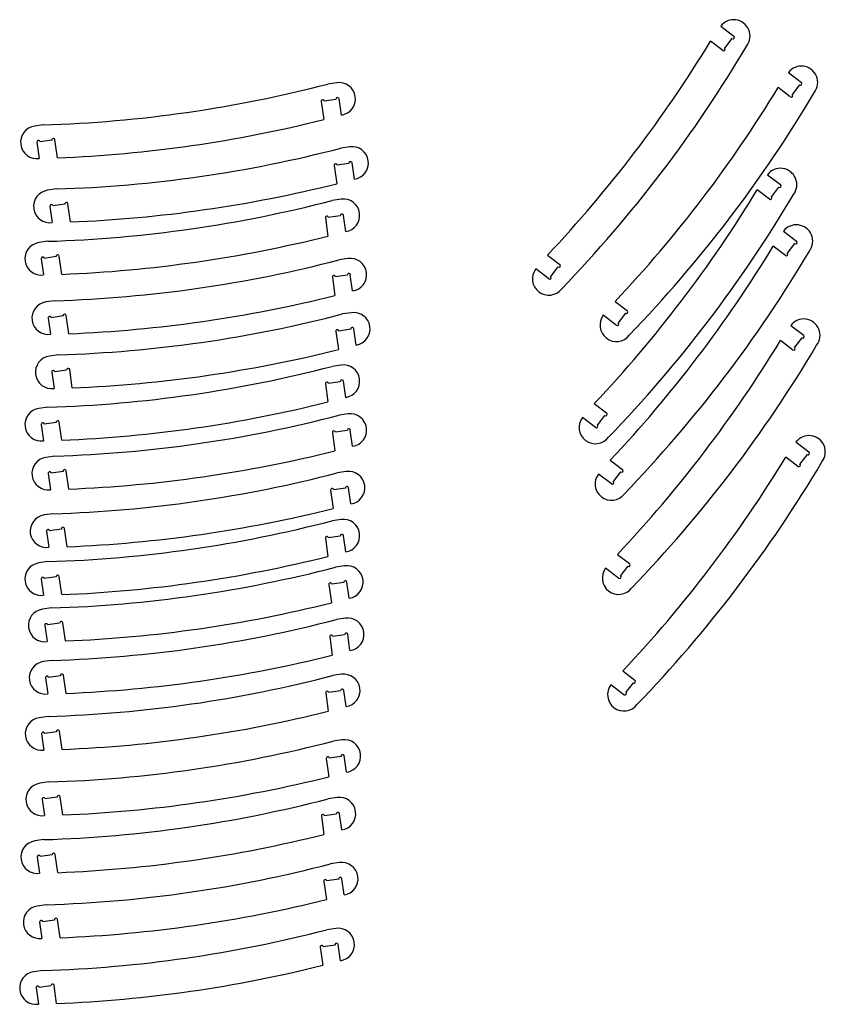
# Model space of a CAD drawing. Extents: x -112040 to 121029, y -95154 to 112900.
# Tile 1 of 3: x -112040 to -27837, y -95154 to 7728. Entities that reach past the tile are written whole.
import ezdxf

# ---------------------------------------------------------------- set-up
doc = ezdxf.new("R2010")
doc.units = 0
doc.header["$LTSCALE"] = 50
doc.layers.get('0').update_dxf_attribs({"linetype": 'CONTINUOUS'})

msp = doc.modelspace()

# ---------------------------------------------------------------- linework, layer by layer
at = {"color": 7, "linetype": 'CONTINUOUS'}
for p, q in [((-38763, 7055), (-37406, 6021)), ((-38558, 4510), (-39833, 5482)), ((-37603, 5762), (-38361, 4768)), ((-31699, 2208), (-30342, 1173)), ((-78902, 1141), (-79842, 1006)), ((-31494, -338), (-32769, 634)), ((-30539, 915), (-31297, -79)), ((-80540, -819), (-80267, -2715)), ((-78981, -595), (-80218, -773)), ((-78416, -2239), (-78659, -549)), ((-109537, -3259), (-110478, -3395)), ((-110235, -5084), (-109992, -6774)), ((-108676, -4860), (-109913, -5038)), ((-108082, -6710), (-108354, -4814)), ((-77542, -5556), (-78482, -5691)), ((-79180, -7516), (-78908, -9412)), ((-77621, -7292), (-78858, -7470)), ((-77056, -8935), (-77299, -7246)), ((-33879, -8470), (-32522, -9505)), ((-108177, -9956), (-109118, -10092)), ((-33674, -11016), (-34949, -10044)), ((-32719, -9763), (-33477, -10757)), ((-78454, -11029), (-79394, -11164)), ((-108875, -11781), (-108632, -13471)), ((-107316, -11557), (-108553, -11735)), ((-106722, -13407), (-106994, -11511)), ((-80092, -12989), (-79820, -14885)), ((-78533, -12765), (-79770, -12943)), ((-77969, -14409), (-78211, -12719)), ((-32214, -14375), (-30856, -15410)), ((-109090, -15430), (-110030, -15565)), ((-32008, -16921), (-33283, -15949)), ((-31053, -15668), (-31811, -16663)), ((-109787, -17254), (-109545, -18944)), ((-108228, -17030), (-109466, -17208)), ((-107634, -18880), (-107907, -16984)), ((-77724, -17232), (-78665, -17367)), ((-56869, -16865), (-55593, -17838)), ((-56745, -19349), (-58103, -18314)), ((-55790, -18096), (-56548, -19090)), ((-79362, -19192), (-79090, -21088)), ((-77803, -18968), (-79041, -19146)), ((-77239, -20611), (-77482, -18922)), ((-108360, -21632), (-109300, -21767)), ((-49805, -21713), (-48529, -22685)), ((-109058, -23457), (-108815, -25147)), ((-107499, -23233), (-108736, -23411)), ((-106904, -25083), (-107177, -23187)), ((-77359, -22888), (-78300, -23023)), ((-49681, -24196), (-51039, -23161)), ((-48726, -22943), (-49484, -23938)), ((-77438, -24623), (-78676, -24801)), ((-76874, -26267), (-77117, -24577)), ((-31456, -24217), (-30099, -25252)), ((-78997, -24847), (-78725, -26743)), ((-30296, -25511), (-31054, -26505)), ((-31251, -26763), (-32526, -25791)), ((-107995, -27288), (-108935, -27423)), ((-78454, -28361), (-79394, -28496)), ((-108693, -29113), (-108450, -30802)), ((-107134, -28889), (-108371, -29066)), ((-106540, -30738), (-106812, -28842)), ((-80092, -30320), (-79820, -32216)), ((-78533, -30096), (-79770, -30274)), ((-77969, -31740), (-78211, -30050)), ((-109090, -32761), (-110030, -32896)), ((-51984, -32391), (-50709, -33363)), ((-77724, -33469), (-78665, -33604)), ((-51861, -34874), (-53219, -33839)), ((-50906, -33621), (-51664, -34615)), ((-109787, -34586), (-109545, -36275)), ((-108228, -34362), (-109466, -34539)), ((-107634, -36211), (-107907, -34315)), ((-79362, -35429), (-79090, -37325)), ((-77803, -35205), (-79041, -35382)), ((-77239, -36848), (-77482, -35158)), ((-30902, -36398), (-29544, -37433)), ((-108360, -37869), (-109300, -38004)), ((-30696, -38944), (-31971, -37972)), ((-29741, -37692), (-30499, -38686)), ((-50319, -38296), (-49044, -39268)), ((-109058, -39694), (-108815, -41383)), ((-107499, -39470), (-108736, -39648)), ((-106904, -41320), (-107177, -39424)), ((-77907, -39489), (-78847, -39624)), ((-50196, -40779), (-51553, -39744)), ((-49241, -39527), (-49999, -40521)), ((-79545, -41449), (-79272, -43345)), ((-77986, -41225), (-79223, -41403)), ((-77421, -42868), (-77664, -41179)), ((-108542, -43889), (-109483, -44024)), ((-78454, -44497), (-79394, -44632)), ((-109240, -45714), (-108997, -47404)), ((-107681, -45490), (-108918, -45668)), ((-107087, -47340), (-107359, -45444)), ((-78533, -46233), (-79770, -46410)), ((-77969, -47876), (-78211, -46187)), ((-80092, -46457), (-79820, -48353)), ((-49562, -48138), (-48287, -49111)), ((-109090, -48897), (-110030, -49032)), ((-78089, -49341), (-79029, -49476)), ((-48484, -49369), (-49241, -50363)), ((-49438, -50622), (-50796, -49587)), ((-109787, -50722), (-109545, -52411)), ((-108228, -50498), (-109466, -50676)), ((-107634, -52348), (-107907, -50452)), ((-79727, -51300), (-79455, -53196)), ((-78168, -51076), (-79405, -51254)), ((-77604, -52720), (-77846, -51030)), ((-108725, -53741), (-109665, -53876)), ((-107863, -55342), (-109101, -55519)), ((-107269, -57192), (-107542, -55295)), ((-78003, -54814), (-78943, -54949)), ((-109422, -55566), (-109180, -57255)), ((-78082, -56550), (-79319, -56727)), ((-77517, -58193), (-77760, -56503)), ((-79641, -56773), (-79368, -58670)), ((-108638, -59214), (-109578, -59349)), ((-78418, -60672), (-79358, -60807)), ((-49007, -60319), (-47732, -61291)), ((-109336, -61039), (-109093, -62728)), ((-107777, -60815), (-109014, -60992)), ((-107183, -62665), (-107455, -60769)), ((-47929, -61550), (-48687, -62544)), ((-80056, -62632), (-79783, -64528)), ((-78497, -62408), (-79734, -62586)), ((-77932, -64052), (-78175, -62362)), ((-48884, -62802), (-50241, -61768)), ((-109053, -65073), (-109994, -65208)), ((-108192, -66673), (-109429, -66851)), ((-107598, -68523), (-107870, -66627)), ((-109751, -66897), (-109508, -68587)), ((-78353, -67518), (-79293, -67653)), ((-79991, -69478), (-79719, -71374)), ((-78432, -69254), (-79669, -69432)), ((-77868, -70898), (-78110, -69208)), ((-108989, -71918), (-109929, -72054)), ((-109686, -73743), (-109444, -75433)), ((-108127, -73519), (-109364, -73697)), ((-107533, -75369), (-107805, -73473)), ((-78868, -73548), (-79809, -73683)), ((-80506, -75508), (-80234, -77404)), ((-78947, -75284), (-80185, -75462)), ((-78383, -76928), (-78626, -75238)), ((-109504, -77949), (-110444, -78084)), ((-110202, -79773), (-109959, -81463)), ((-108643, -79549), (-109880, -79727)), ((-108049, -81399), (-108321, -79503)), ((-78621, -80348), (-79562, -80484)), ((-78700, -82084), (-79937, -82262)), ((-78136, -83728), (-78378, -82038)), ((-80259, -82308), (-79987, -84204)), ((-109257, -84749), (-110197, -84884)), ((-108395, -86350), (-109633, -86527)), ((-107801, -88199), (-108074, -86303)), ((-109954, -86573), (-109712, -88263)), ((-79000, -87222), (-79940, -87357)), ((-80638, -89182), (-80366, -91078)), ((-79079, -88958), (-80316, -89136)), ((-78515, -90602), (-78757, -88912)), ((-109636, -91623), (-110576, -91758)), ((-110333, -93447), (-110091, -95137)), ((-108774, -93223), (-110012, -93401)), ((-108180, -95073), (-108453, -93177))]:
    msp.add_line(p, q, dxfattribs=at)
for centre, radius, start, end in [((-37406, 6021), 1707, 322.68093, 142.68093), ((-154330, 75098), 134000, 316.66236, 328.6995), ((-37504, 5891), 163, 232.68093, 52.68093), ((-154330, 75098), 137500, 316.01962, 329.34224), ((-38459, 4639), 162, 232.68093, 52.68093), ((-30342, 1173), 1707, 322.68093, 142.68093), ((-78659, -549), 1707, 278.17362, 98.17362), ((-30440, 1044), 163, 232.68093, 52.68093), ((-113621, 130678), 134000, 271.74644, 284.6008), ((-147266, 70251), 134000, 316.66236, 328.6995), ((-147266, 70251), 137500, 316.01962, 329.34224), ((-80379, -796), 163, 8.17362, 188.17362), ((-78820, -572), 163, 8.17362, 188.17362), ((-31395, -209), 162, 232.68093, 52.68093), ((-113621, 130678), 137500, 272.3088, 284.03844), ((-110235, -5084), 1707, 98.17362, 278.17362), ((-110074, -5061), 163, 8.17362, 188.17362), ((-108515, -4837), 163, 8.17362, 188.17362), ((-112261, 123981), 134000, 271.74644, 284.6008), ((-77299, -7246), 1707, 278.17362, 98.17362), ((-77460, -7269), 163, 8.17362, 188.17362), ((-79019, -7493), 163, 8.17362, 188.17362), ((-32522, -9505), 1707, 322.68093, 142.68093), ((-108875, -11781), 1707, 98.17362, 278.17362), ((-112261, 123981), 137500, 272.3088, 284.03844), ((-149446, 59573), 134000, 316.66236, 328.6995), ((-32620, -9634), 163, 232.68093, 52.68093), ((-113173, 118508), 134000, 271.74644, 284.6008), ((-78211, -12719), 1707, 278.17362, 98.17362), ((-149446, 59573), 137500, 316.01962, 329.34224), ((-33575, -10886), 162, 232.68093, 52.68093), ((-108714, -11758), 163, 8.17362, 188.17362), ((-107155, -11534), 163, 8.17362, 188.17362), ((-79931, -12966), 163, 8.17362, 188.17362), ((-78372, -12742), 163, 8.17362, 188.17362), ((-30856, -15410), 1707, 322.68093, 142.68093), ((-113173, 118508), 137500, 272.3088, 284.03844), ((-30955, -15539), 163, 232.68093, 52.68093), ((-109787, -17254), 1707, 98.17362, 278.17362), ((-147780, 53668), 134000, 316.66236, 328.6995), ((-147780, 53668), 137500, 316.01962, 329.34224), ((-109626, -17231), 163, 8.17362, 188.17362), ((-112444, 112305), 134000, 271.74644, 284.6008), ((-108067, -17007), 163, 8.17362, 188.17362), ((-77482, -18922), 1707, 278.17362, 98.17362), ((-31909, -16792), 162, 232.68093, 52.68093), ((-56745, -19349), 1707, 142.68093, 322.68093), ((-55692, -17967), 163, 232.68093, 52.68093), ((-79201, -19169), 163, 8.17362, 188.17362), ((-77642, -18945), 163, 8.17362, 188.17362), ((-56647, -19219), 163, 232.68093, 52.68093), ((-112444, 112305), 137500, 272.3088, 284.03844), ((-109058, -23457), 1707, 98.17362, 278.17362), ((-108897, -23434), 163, 8.17362, 188.17362), ((-112079, 106650), 134000, 271.74644, 284.6008), ((-107338, -23210), 163, 8.17362, 188.17362), ((-77117, -24577), 1707, 278.17362, 98.17362), ((-49681, -24196), 1707, 142.68093, 322.68093), ((-48628, -22814), 163, 232.68093, 52.68093), ((-30099, -25252), 1707, 322.68093, 142.68093), ((-78837, -24824), 163, 8.17362, 188.17362), ((-77278, -24600), 163, 8.17362, 188.17362), ((-49583, -24067), 163, 232.68093, 52.68093), ((-30197, -25382), 163, 232.68093, 52.68093), ((-112079, 106650), 137500, 272.3088, 284.03844), ((-147023, 43825), 134000, 316.66236, 328.6995), ((-147023, 43825), 137500, 316.01962, 329.34224), ((-31152, -26634), 162, 232.68093, 52.68093), ((-108693, -29113), 1707, 98.17362, 278.17362), ((-113173, 101177), 134000, 271.74644, 284.6008), ((-106973, -28865), 163, 8.17362, 188.17362), ((-78211, -30050), 1707, 278.17362, 98.17362), ((-108532, -29089), 163, 8.17362, 188.17362), ((-79931, -30297), 163, 8.17362, 188.17362), ((-78372, -30073), 163, 8.17362, 188.17362), ((-109787, -34586), 1707, 98.17362, 278.17362), ((-113173, 101177), 137500, 272.3088, 284.03844), ((-112444, 96069), 134000, 271.74644, 284.6008), ((-77482, -35158), 1707, 278.17362, 98.17362), ((-51861, -34874), 1707, 142.68093, 322.68093), ((-50808, -33492), 163, 232.68093, 52.68093), ((-109626, -34562), 163, 8.17362, 188.17362), ((-108067, -34339), 163, 8.17362, 188.17362), ((-51763, -34744), 163, 232.68093, 52.68093), ((-79201, -35405), 163, 8.17362, 188.17362), ((-77642, -35182), 163, 8.17362, 188.17362), ((-29544, -37433), 1707, 322.68093, 142.68093), ((-109058, -39694), 1707, 98.17362, 278.17362), ((-112444, 96069), 137500, 272.3088, 284.03844), ((-146468, 31644), 134000, 316.66236, 328.6995), ((-29643, -37562), 163, 232.68093, 52.68093), ((-146468, 31644), 137500, 316.01962, 329.34224), ((-30597, -38815), 162, 232.68093, 52.68093), ((-108897, -39671), 163, 8.17362, 188.17362), ((-112626, 90048), 134000, 271.74644, 284.6008), ((-107338, -39447), 163, 8.17362, 188.17362), ((-77664, -41179), 1707, 278.17362, 98.17362), ((-50196, -40779), 1707, 142.68093, 322.68093), ((-49142, -39397), 163, 232.68093, 52.68093), ((-77825, -41202), 163, 8.17362, 188.17362), ((-50097, -40650), 163, 232.68093, 52.68093), ((-79384, -41426), 163, 8.17362, 188.17362), ((-109240, -45714), 1707, 98.17362, 278.17362), ((-112626, 90048), 137500, 272.3088, 284.03844), ((-113173, 85041), 134000, 271.74644, 284.6008), ((-78211, -46187), 1707, 278.17362, 98.17362), ((-109079, -45691), 163, 8.17362, 188.17362), ((-107520, -45467), 163, 8.17362, 188.17362), ((-79931, -46434), 163, 8.17362, 188.17362), ((-78372, -46210), 163, 8.17362, 188.17362), ((-113173, 85041), 137500, 272.3088, 284.03844), ((-109787, -50722), 1707, 98.17362, 278.17362), ((-77846, -51030), 1707, 278.17362, 98.17362), ((-48385, -49240), 163, 232.68093, 52.68093), ((-112809, 80197), 134000, 271.74644, 284.6008), ((-108067, -50475), 163, 8.17362, 188.17362), ((-49438, -50622), 1707, 142.68093, 322.68093), ((-49340, -50492), 163, 232.68093, 52.68093), ((-109626, -50699), 163, 8.17362, 188.17362), ((-79566, -51277), 162, 8.17362, 188.17362), ((-78007, -51053), 163, 8.17362, 188.17362), ((-112809, 80197), 137500, 272.3088, 284.03844), ((-109422, -55566), 1707, 98.17362, 278.17362), ((-109262, -55543), 163, 8.17362, 188.17362), ((-112722, 74724), 134000, 271.74644, 284.6008), ((-107703, -55319), 163, 8.17362, 188.17362), ((-77760, -56503), 1707, 278.17362, 98.17362), ((-77921, -56526), 163, 8.17362, 188.17362), ((-79480, -56750), 163, 8.17362, 188.17362), ((-109336, -61039), 1707, 98.17362, 278.17362), ((-112722, 74724), 137500, 272.3088, 284.03844), ((-107616, -60792), 163, 8.17362, 188.17362), ((-78175, -62362), 1707, 278.17362, 98.17362), ((-109175, -61016), 163, 8.17362, 188.17362), ((-113137, 68865), 134000, 271.74644, 284.6008), ((-47830, -61421), 163, 232.68093, 52.68093), ((-79895, -62609), 162, 8.17362, 188.17362), ((-78336, -62385), 163, 8.17362, 188.17362), ((-48884, -62802), 1707, 142.68093, 322.68093), ((-48785, -62673), 163, 232.68093, 52.68093), ((-113137, 68865), 137500, 272.3088, 284.03844), ((-109751, -66897), 1707, 98.17362, 278.17362), ((-109590, -66874), 162, 8.17362, 188.17362), ((-108031, -66650), 163, 8.17362, 188.17362), ((-113072, 62019), 134000, 271.74644, 284.6008), ((-78110, -69208), 1707, 278.17362, 98.17362), ((-79830, -69455), 163, 8.17362, 188.17362), ((-78271, -69231), 163, 8.17362, 188.17362), ((-113072, 62019), 137500, 272.3088, 284.03844), ((-109686, -73743), 1707, 98.17362, 278.17362), ((-109525, -73720), 163, 8.17362, 188.17362), ((-113588, 55989), 134000, 271.74644, 284.6008), ((-107966, -73496), 163, 8.17362, 188.17362), ((-78626, -75238), 1707, 278.17362, 98.17362), ((-78786, -75261), 163, 8.17362, 188.17362), ((-80345, -75485), 163, 8.17362, 188.17362), ((-110202, -79773), 1707, 98.17362, 278.17362), ((-113588, 55989), 137500, 272.3088, 284.03844), ((-110041, -79750), 163, 8.17362, 188.17362), ((-108482, -79526), 163, 8.17362, 188.17362), ((-113341, 49189), 134000, 271.74644, 284.6008), ((-78378, -82038), 1707, 278.17362, 98.17362), ((-80098, -82285), 163, 8.17362, 188.17362), ((-78539, -82061), 163, 8.17362, 188.17362), ((-113341, 49189), 137500, 272.3088, 284.03844), ((-109954, -86573), 1707, 98.17362, 278.17362), ((-109794, -86550), 163, 8.17362, 188.17362), ((-108235, -86326), 163, 8.17362, 188.17362), ((-113720, 42315), 134000, 271.74644, 284.6008), ((-78757, -88912), 1707, 278.17362, 98.17362), ((-80477, -89159), 163, 8.17362, 188.17362), ((-78918, -88935), 163, 8.17362, 188.17362), ((-113720, 42315), 137500, 272.3088, 284.03844), ((-110333, -93447), 1707, 98.17362, 278.17362), ((-110173, -93424), 163, 8.17362, 188.17362), ((-108614, -93200), 163, 8.17362, 188.17362)]:
    msp.add_arc(centre, radius, start, end, dxfattribs=at)

doc.saveas('drawing.dxf')
